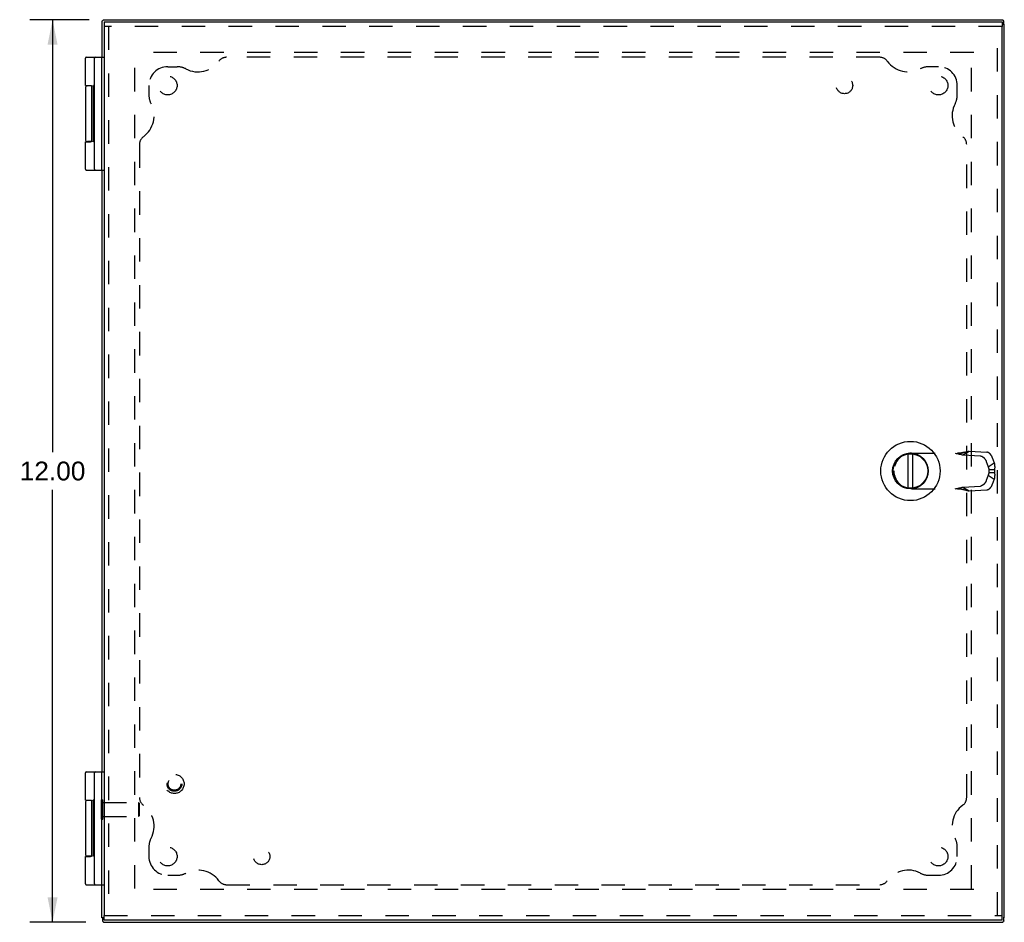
# Model space of a CAD drawing. Header units: inches. Extents: x 0 to 56.7, y 0 to 36.7.
# Tile 6 of 10: x 13.3 to 26.4, y 13.2 to 25.2. Entities that reach past the tile are written whole.
import ezdxf

# ---------------------------------------------------------------- set-up
doc = ezdxf.new("R2010")
doc.units = ezdxf.units.IN
doc.header["$LTSCALE"] = 3.116667
doc.header["$MEASUREMENT"] = 0
doc.linetypes.add('HIDDEN', pattern=[0.2, 0.1, -0.1])
doc.layers.get('0').update_dxf_attribs({"linetype": 'CONTINUOUS'})
for name, color, linetype in [('DEFAULT_2', 8, 'HIDDEN'), ('DIMENSIONS', 7, 'CONTINUOUS'), ('DOOR_ASSEMBLY', 7, 'CONTINUOUS'), ('SUBPANEL', 7, 'CONTINUOUS')]:
    doc.layers.add(name, color=color, linetype=linetype)
doc.styles.get("Standard").update_dxf_attribs({"font": 'arial.ttf'})
doc.dimstyles.new('DIMSTYLE_1', dxfattribs={"dimtxt": 0.25, "dimasz": 0.333333, "dimexe": 0.09, "dimexo": 0.07, "dimgap": 0.0375, "dimtad": 0, "dimtih": 1, "dimtoh": 1, "dimzin": 4, "dimdsep": 46, "dimtxsty": 'Standard', "dimblk": '_FILLED', "dimblk1": '_FILLED', "dimblk2": '_FILLED', "dimcen": 0.09, "dimadec": 3, "dimazin": 1, "dimtfac": 1, "dimtdec": 3, "dimtofl": 0, "dimtmove": 0, "dimatfit": 3, "dimldrblk": '_FILLED', "dimfxl": 0, "dimtolj": 1, "dimtzin": 4, "dimarcsym": 0})

# ---------------------------------------------------------------- blocks, each defined once
blk = doc.blocks.new('_FILLED')
at = {"color": 0, "linetype": 'ByBlock'}
blk.add_solid([(0, 0), (-1, 0.2), (-1, -0.2)], dxfattribs=at)
blk = doc.blocks.new('*D10')
at = {"layer": 'DIMENSIONS', "color": 2, "linetype": 'Continuous'}
for p, q in [((14.239, 25.204), (13.454, 25.204)), ((13.754, 25.204), (13.754, 19.454)), ((13.754, 13.204), (13.754, 18.954)), ((14.197, 13.204), (13.454, 13.204))]:
    blk.add_line(p, q, dxfattribs=at)
at = {"layer": 'DIMENSIONS', "color": 2, "linetype": 'Continuous', "xscale": 0.3333333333, "yscale": 0.3333333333, "zscale": 0.3333333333}
for p, rotation in [((13.754, 25.204), 90), ((13.754, 13.204), 270)]:
    blk.add_blockref('_FILLED', p, dxfattribs=dict(at, rotation=rotation))
at = {"layer": 'DIMENSIONS', "color": 2, "linetype": 'Continuous', "insert": (13.754, 19.329), "char_height": 0.25, "width": 0.87361, "attachment_point": 2, "line_spacing_factor": 0.9}
blk.add_mtext('12.00', dxfattribs=at)

msp = doc.modelspace()

# ---------------------------------------------------------------- linework, layer by layer
at = {"color": 3, "linetype": 'Continuous'}
for p, q in [((14.41, 25.184), (14.41, 24.704)), ((14.41, 25.184), (14.411, 25.184)), ((14.47, 25.204), (26.39, 25.204)), ((26.39, 25.204), (26.39, 25.203)), ((26.41, 13.264), (26.41, 25.144)), ((14.41, 23.204), (14.41, 15.204)), ((14.41, 13.264), (14.41, 13.704)), ((14.431, 13.204), (14.431, 13.204)), ((14.431, 13.204), (26.39, 13.204)), ((26.39, 13.204), (26.39, 13.204))]:
    msp.add_line(p, q, dxfattribs=at)
at = {"color": 7, "linetype": 'Continuous'}
for p, q in [((14.48, 25.196), (14.429, 25.196)), ((14.47, 25.204), (14.47, 25.196)), ((26.402, 25.134), (26.402, 25.185)), ((26.41, 25.144), (26.402, 25.144)), ((14.41, 23.204), (14.41, 24.704)), ((14.41, 13.704), (14.41, 15.204)), ((14.419, 13.264), (14.41, 13.264)), ((14.419, 13.273), (14.419, 13.223)), ((26.402, 13.223), (26.402, 13.273)), ((26.41, 13.264), (26.402, 13.264))]:
    msp.add_line(p, q, dxfattribs=at)
at = {"color": 3, "linetype": 'Continuous'}
for points in [[(14.411, 25.184), (14.411, 25.184), (14.412, 25.184), (14.412, 25.184), (14.413, 25.185), (14.414, 25.185), (14.415, 25.186), (14.416, 25.187), (14.417, 25.188), (14.418, 25.189), (14.419, 25.19), (14.42, 25.191), (14.422, 25.192)], [(14.429, 25.196), (14.428, 25.196), (14.427, 25.195), (14.426, 25.195), (14.425, 25.195), (14.424, 25.194), (14.423, 25.194), (14.422, 25.193), (14.422, 25.192)], [(26.39, 25.203), (26.39, 25.203), (26.39, 25.202), (26.391, 25.202), (26.391, 25.201), (26.392, 25.2), (26.392, 25.199), (26.393, 25.198), (26.394, 25.197), (26.395, 25.196), (26.396, 25.195), (26.397, 25.194), (26.399, 25.193)], [(26.402, 25.185), (26.402, 25.186), (26.402, 25.187), (26.402, 25.188), (26.401, 25.189), (26.401, 25.19), (26.4, 25.191), (26.4, 25.192), (26.399, 25.193)], [(14.419, 13.223), (14.419, 13.222), (14.419, 13.221), (14.419, 13.22), (14.42, 13.219), (14.42, 13.218), (14.421, 13.217), (14.421, 13.216), (14.422, 13.215)], [(14.431, 13.204), (14.431, 13.205), (14.43, 13.205), (14.43, 13.206), (14.43, 13.207), (14.429, 13.208), (14.428, 13.208), (14.428, 13.209), (14.427, 13.21), (14.426, 13.212), (14.425, 13.213), (14.423, 13.214), (14.422, 13.215)], [(26.39, 13.204), (26.39, 13.205), (26.39, 13.205), (26.391, 13.206), (26.391, 13.207), (26.392, 13.208), (26.392, 13.208), (26.393, 13.209), (26.394, 13.21), (26.395, 13.212), (26.396, 13.213), (26.397, 13.214), (26.399, 13.215)], [(26.402, 13.223), (26.402, 13.222), (26.402, 13.221), (26.402, 13.22), (26.401, 13.219), (26.401, 13.218), (26.4, 13.217), (26.4, 13.216), (26.399, 13.215)]]:
    msp.add_lwpolyline(points, dxfattribs=at)
at = {"layer": 'DEFAULT_2', "color": 8, "linetype": 'HIDDEN'}
for p, q in [((14.848, 13.654), (14.848, 24.797)), ((26.004, 24.766), (14.86, 24.766)), ((25.973, 13.654), (25.973, 24.754)), ((14.406, 14.576), (14.406, 14.832)), ((14.406, 14.832), (14.424, 14.832)), ((14.424, 14.576), (14.424, 14.832)), ((14.424, 14.798), (14.896, 14.798)), ((14.906, 14.788), (14.896, 14.798)), ((14.896, 14.798), (14.896, 14.61)), ((14.906, 14.788), (14.906, 14.62)), ((14.406, 14.576), (14.424, 14.576)), ((14.424, 14.61), (14.896, 14.61)), ((14.906, 14.62), (14.896, 14.61)), ((26.004, 13.642), (14.817, 13.642))]:
    msp.add_line(p, q, dxfattribs=at)
at = {"layer": 'DOOR_ASSEMBLY', "color": 7, "linetype": 'Continuous'}
for p, q in [((14.44, 25.174), (14.44, 25.114)), ((26.38, 25.174), (26.38, 25.114)), ((14.19, 24.329), (14.19, 24.691)), ((14.203, 24.704), (14.44, 24.704)), ((14.31, 23.217), (14.31, 24.691)), ((14.19, 24.294), (14.19, 23.614)), ((14.274, 24.324), (14.22, 24.324)), ((14.27, 24.327), (14.27, 24.324)), ((14.275, 23.589), (14.275, 24.319)), ((14.3, 23.581), (14.3, 24.33)), ((14.31, 24.33), (14.3, 24.33)), ((14.31, 24.325), (14.3, 24.325)), ((14.31, 24.227), (14.3, 24.227)), ((14.31, 24.079), (14.3, 24.079)), ((14.31, 23.843), (14.3, 23.843)), ((14.31, 23.829), (14.3, 23.829)), ((14.19, 23.217), (14.19, 23.579)), ((14.19, 23.579), (14.26, 23.579)), ((14.274, 23.584), (14.22, 23.584)), ((14.27, 23.584), (14.27, 23.58)), ((14.31, 23.581), (14.3, 23.581)), ((14.203, 23.204), (14.44, 23.204)), ((25.132, 18.976), (25.132, 19.432)), ((25.192, 18.976), (25.192, 19.432)), ((14.19, 14.829), (14.19, 15.191)), ((14.203, 15.204), (14.44, 15.204)), ((14.31, 13.717), (14.31, 15.191)), ((14.274, 14.824), (14.22, 14.824)), ((14.27, 14.827), (14.27, 14.824)), ((14.275, 14.089), (14.275, 14.819)), ((14.3, 14.081), (14.3, 14.83)), ((14.31, 14.83), (14.3, 14.83)), ((14.31, 14.825), (14.3, 14.825)), ((14.19, 14.794), (14.19, 14.114)), ((14.31, 14.727), (14.3, 14.727)), ((14.31, 14.579), (14.3, 14.579)), ((14.31, 14.343), (14.3, 14.343)), ((14.31, 14.329), (14.3, 14.329)), ((14.19, 13.717), (14.19, 14.079)), ((14.19, 14.079), (14.26, 14.079)), ((14.274, 14.084), (14.22, 14.084)), ((14.27, 14.084), (14.27, 14.08)), ((14.31, 14.081), (14.3, 14.081)), ((14.203, 13.704), (14.44, 13.704)), ((14.44, 13.234), (14.44, 13.294)), ((26.38, 13.234), (26.38, 13.294))]:
    msp.add_line(p, q, dxfattribs=at)
at = {"layer": 'DOOR_ASSEMBLY', "color": 3, "linetype": 'Continuous'}
for p, q in [((14.44, 25.174), (26.38, 25.174)), ((14.44, 25.114), (14.44, 13.294)), ((26.38, 13.294), (26.38, 25.114)), ((26.38, 13.234), (14.44, 13.234))]:
    msp.add_line(p, q, dxfattribs=at)
at = {"layer": 'DOOR_ASSEMBLY', "color": 8, "linetype": 'HIDDEN'}
for p, q in [((26.38, 25.114), (14.44, 25.114)), ((14.5, 25.114), (14.5, 13.294)), ((26.32, 13.294), (26.32, 25.114)), ((25.178, 19.44), (25.831, 19.44)), ((25.861, 19.417), (25.943, 19.469)), ((25.861, 19.417), (26.094, 19.404)), ((25.943, 19.469), (26.176, 19.456)), ((26.251, 19.382), (26.276, 19.311)), ((26.17, 19.33), (26.195, 19.259)), ((26.195, 19.259), (26.276, 19.311)), ((24.942, 19.204), (24.942, 19.204)), ((26.195, 19.149), (26.17, 19.077)), ((26.195, 19.149), (26.276, 19.097)), ((26.206, 19.226), (26.281, 19.226)), ((26.206, 19.226), (26.206, 19.182)), ((26.206, 19.182), (26.281, 19.182)), ((26.281, 19.226), (26.281, 19.182)), ((25.861, 18.991), (26.094, 19.004)), ((25.861, 18.991), (25.943, 18.939)), ((26.276, 19.097), (26.251, 19.026)), ((25.178, 18.968), (25.831, 18.968)), ((25.866, 18.959), (25.879, 18.955)), ((25.879, 18.955), (25.89, 18.952)), ((25.943, 18.939), (26.176, 18.952)), ((14.44, 13.294), (26.38, 13.294))]:
    msp.add_line(p, q, dxfattribs=at)
at = {"layer": 'DOOR_ASSEMBLY', "color": 7, "linetype": 'Continuous'}
for points in [[(14.19, 24.329), (14.26, 24.329), (14.26, 24.329), (14.261, 24.329), (14.262, 24.329), (14.262, 24.329), (14.263, 24.329), (14.263, 24.329), (14.264, 24.329), (14.264, 24.329), (14.265, 24.329), (14.265, 24.329), (14.266, 24.328), (14.266, 24.328), (14.266, 24.328), (14.267, 24.328), (14.267, 24.328), (14.267, 24.328), (14.268, 24.328), (14.268, 24.328), (14.268, 24.328), (14.269, 24.328), (14.269, 24.328), (14.269, 24.328), (14.269, 24.327), (14.27, 24.327), (14.27, 24.327), (14.27, 24.327), (14.27, 24.327), (14.271, 24.327), (14.271, 24.327), (14.271, 24.327), (14.271, 24.327), (14.271, 24.326), (14.272, 24.326), (14.272, 24.326), (14.272, 24.326), (14.272, 24.326), (14.272, 24.326), (14.272, 24.326), (14.272, 24.326), (14.273, 24.325), (14.273, 24.325), (14.273, 24.325), (14.273, 24.325), (14.273, 24.325), (14.273, 24.325), (14.273, 24.325), (14.273, 24.325), (14.274, 24.324), (14.274, 24.324), (14.274, 24.324), (14.274, 24.324), (14.274, 24.324), (14.274, 24.324), (14.274, 24.324), (14.274, 24.324), (14.274, 24.323), (14.274, 24.323), (14.274, 24.323), (14.274, 24.323), (14.275, 24.323), (14.275, 24.323), (14.275, 24.323), (14.275, 24.323), (14.275, 24.323), (14.275, 24.322), (14.275, 24.322), (14.275, 24.322), (14.275, 24.322), (14.275, 24.322), (14.275, 24.322), (14.275, 24.322), (14.275, 24.322), (14.275, 24.322), (14.275, 24.321), (14.275, 24.321), (14.275, 24.321), (14.275, 24.321), (14.275, 24.321), (14.275, 24.321), (14.275, 24.321), (14.275, 24.321), (14.275, 24.321), (14.275, 24.32), (14.275, 24.32), (14.275, 24.32), (14.275, 24.32), (14.275, 24.32), (14.275, 24.32), (14.275, 24.32), (14.275, 24.32), (14.275, 24.32), (14.275, 24.319), (14.275, 24.319), (14.275, 24.319), (14.275, 24.319), (14.275, 24.319), (14.275, 24.319)], [(14.275, 23.589), (14.275, 23.589), (14.275, 23.589), (14.275, 23.589), (14.275, 23.588), (14.275, 23.588), (14.275, 23.588), (14.275, 23.588), (14.275, 23.588), (14.275, 23.588), (14.275, 23.588), (14.275, 23.588), (14.275, 23.588), (14.275, 23.588), (14.275, 23.587), (14.275, 23.587), (14.275, 23.587), (14.275, 23.587), (14.275, 23.587), (14.275, 23.587), (14.275, 23.587), (14.275, 23.587), (14.275, 23.587), (14.275, 23.586), (14.275, 23.586), (14.275, 23.586), (14.275, 23.586), (14.275, 23.586), (14.275, 23.586), (14.275, 23.586), (14.275, 23.586), (14.275, 23.586), (14.275, 23.585), (14.275, 23.585), (14.275, 23.585), (14.275, 23.585), (14.275, 23.585), (14.275, 23.585), (14.274, 23.585), (14.274, 23.585), (14.274, 23.584), (14.274, 23.584), (14.274, 23.584), (14.274, 23.584), (14.274, 23.584), (14.274, 23.584), (14.274, 23.584), (14.274, 23.584), (14.274, 23.583), (14.274, 23.583), (14.273, 23.583), (14.273, 23.583), (14.273, 23.583), (14.273, 23.583), (14.273, 23.583), (14.273, 23.583), (14.273, 23.582), (14.273, 23.582), (14.272, 23.582), (14.272, 23.582), (14.272, 23.582), (14.272, 23.582), (14.272, 23.582), (14.272, 23.582), (14.272, 23.582), (14.271, 23.581), (14.271, 23.581), (14.271, 23.581), (14.271, 23.581), (14.271, 23.581), (14.27, 23.581), (14.27, 23.581), (14.27, 23.581), (14.27, 23.581), (14.269, 23.58), (14.269, 23.58), (14.269, 23.58), (14.269, 23.58), (14.268, 23.58), (14.268, 23.58), (14.268, 23.58), (14.267, 23.58), (14.267, 23.58), (14.267, 23.58), (14.266, 23.579), (14.266, 23.579), (14.266, 23.579), (14.265, 23.579), (14.265, 23.579), (14.264, 23.579), (14.264, 23.579), (14.263, 23.579), (14.263, 23.579), (14.262, 23.579), (14.262, 23.579), (14.261, 23.579), (14.26, 23.579), (14.26, 23.579)], [(14.19, 14.829), (14.26, 14.829), (14.26, 14.829), (14.261, 14.829), (14.262, 14.829), (14.262, 14.829), (14.263, 14.829), (14.263, 14.829), (14.264, 14.829), (14.264, 14.829), (14.265, 14.829), (14.265, 14.829), (14.266, 14.828), (14.266, 14.828), (14.266, 14.828), (14.267, 14.828), (14.267, 14.828), (14.267, 14.828), (14.268, 14.828), (14.268, 14.828), (14.268, 14.828), (14.269, 14.828), (14.269, 14.828), (14.269, 14.828), (14.269, 14.827), (14.27, 14.827), (14.27, 14.827), (14.27, 14.827), (14.27, 14.827), (14.271, 14.827), (14.271, 14.827), (14.271, 14.827), (14.271, 14.827), (14.271, 14.826), (14.272, 14.826), (14.272, 14.826), (14.272, 14.826), (14.272, 14.826), (14.272, 14.826), (14.272, 14.826), (14.272, 14.826), (14.273, 14.825), (14.273, 14.825), (14.273, 14.825), (14.273, 14.825), (14.273, 14.825), (14.273, 14.825), (14.273, 14.825), (14.273, 14.825), (14.274, 14.824), (14.274, 14.824), (14.274, 14.824), (14.274, 14.824), (14.274, 14.824), (14.274, 14.824), (14.274, 14.824), (14.274, 14.824), (14.274, 14.823), (14.274, 14.823), (14.274, 14.823), (14.274, 14.823), (14.275, 14.823), (14.275, 14.823), (14.275, 14.823), (14.275, 14.823), (14.275, 14.823), (14.275, 14.822), (14.275, 14.822), (14.275, 14.822), (14.275, 14.822), (14.275, 14.822), (14.275, 14.822), (14.275, 14.822), (14.275, 14.822), (14.275, 14.822), (14.275, 14.821), (14.275, 14.821), (14.275, 14.821), (14.275, 14.821), (14.275, 14.821), (14.275, 14.821), (14.275, 14.821), (14.275, 14.821), (14.275, 14.821), (14.275, 14.82), (14.275, 14.82), (14.275, 14.82), (14.275, 14.82), (14.275, 14.82), (14.275, 14.82), (14.275, 14.82), (14.275, 14.82), (14.275, 14.82), (14.275, 14.819), (14.275, 14.819), (14.275, 14.819), (14.275, 14.819), (14.275, 14.819), (14.275, 14.819)], [(14.275, 14.089), (14.275, 14.089), (14.275, 14.089), (14.275, 14.089), (14.275, 14.088), (14.275, 14.088), (14.275, 14.088), (14.275, 14.088), (14.275, 14.088), (14.275, 14.088), (14.275, 14.088), (14.275, 14.088), (14.275, 14.088), (14.275, 14.088), (14.275, 14.087), (14.275, 14.087), (14.275, 14.087), (14.275, 14.087), (14.275, 14.087), (14.275, 14.087), (14.275, 14.087), (14.275, 14.087), (14.275, 14.087), (14.275, 14.086), (14.275, 14.086), (14.275, 14.086), (14.275, 14.086), (14.275, 14.086), (14.275, 14.086), (14.275, 14.086), (14.275, 14.086), (14.275, 14.086), (14.275, 14.085), (14.275, 14.085), (14.275, 14.085), (14.275, 14.085), (14.275, 14.085), (14.275, 14.085), (14.274, 14.085), (14.274, 14.085), (14.274, 14.084), (14.274, 14.084), (14.274, 14.084), (14.274, 14.084), (14.274, 14.084), (14.274, 14.084), (14.274, 14.084), (14.274, 14.084), (14.274, 14.083), (14.274, 14.083), (14.273, 14.083), (14.273, 14.083), (14.273, 14.083), (14.273, 14.083), (14.273, 14.083), (14.273, 14.083), (14.273, 14.082), (14.273, 14.082), (14.272, 14.082), (14.272, 14.082), (14.272, 14.082), (14.272, 14.082), (14.272, 14.082), (14.272, 14.082), (14.272, 14.082), (14.271, 14.081), (14.271, 14.081), (14.271, 14.081), (14.271, 14.081), (14.271, 14.081), (14.27, 14.081), (14.27, 14.081), (14.27, 14.081), (14.27, 14.081), (14.269, 14.08), (14.269, 14.08), (14.269, 14.08), (14.269, 14.08), (14.268, 14.08), (14.268, 14.08), (14.268, 14.08), (14.267, 14.08), (14.267, 14.08), (14.267, 14.08), (14.266, 14.079), (14.266, 14.079), (14.266, 14.079), (14.265, 14.079), (14.265, 14.079), (14.264, 14.079), (14.264, 14.079), (14.263, 14.079), (14.263, 14.079), (14.262, 14.079), (14.262, 14.079), (14.261, 14.079), (14.26, 14.079), (14.26, 14.079)]]:
    msp.add_lwpolyline(points, dxfattribs=at)
at = {"layer": 'DOOR_ASSEMBLY', "color": 8, "linetype": 'HIDDEN'}
for points in [[(25.755, 19.44), (25.769, 19.437), (25.782, 19.435), (25.796, 19.432), (25.809, 19.429), (25.823, 19.426), (25.836, 19.423), (25.849, 19.42), (25.861, 19.417)], [(25.879, 19.453), (25.872, 19.451), (25.866, 19.449), (25.859, 19.448), (25.852, 19.447), (25.846, 19.445), (25.839, 19.444), (25.832, 19.443), (25.826, 19.442), (25.819, 19.442), (25.812, 19.441), (25.806, 19.441), (25.799, 19.44), (25.792, 19.44), (25.786, 19.44)], [(25.831, 19.44), (25.84, 19.442), (25.849, 19.445), (25.857, 19.447), (25.866, 19.449), (25.89, 19.456)], [(25.89, 19.456), (25.898, 19.458), (25.906, 19.46), (25.914, 19.462), (25.921, 19.464), (25.929, 19.465), (25.936, 19.467), (25.943, 19.469)], [(26.094, 19.404), (26.096, 19.404), (26.097, 19.404), (26.099, 19.403), (26.101, 19.403), (26.103, 19.403), (26.104, 19.402), (26.106, 19.402), (26.108, 19.401), (26.109, 19.4), (26.111, 19.4), (26.113, 19.399), (26.115, 19.398), (26.117, 19.397), (26.118, 19.396), (26.12, 19.395), (26.122, 19.394), (26.124, 19.393), (26.126, 19.391), (26.127, 19.39), (26.129, 19.389), (26.131, 19.387), (26.133, 19.386), (26.134, 19.384), (26.136, 19.383), (26.138, 19.381), (26.139, 19.38), (26.141, 19.378), (26.143, 19.376), (26.144, 19.374), (26.146, 19.372), (26.147, 19.371), (26.149, 19.369), (26.15, 19.367), (26.152, 19.365), (26.153, 19.363), (26.155, 19.361), (26.156, 19.359), (26.157, 19.357), (26.159, 19.354), (26.16, 19.352), (26.161, 19.35), (26.162, 19.348), (26.163, 19.346), (26.164, 19.344), (26.166, 19.341), (26.167, 19.339), (26.167, 19.337), (26.168, 19.335), (26.169, 19.333), (26.17, 19.33)], [(26.251, 19.382), (26.251, 19.384), (26.25, 19.386), (26.249, 19.389), (26.248, 19.391), (26.247, 19.393), (26.246, 19.395), (26.245, 19.398), (26.244, 19.4), (26.243, 19.402), (26.241, 19.404), (26.24, 19.406), (26.239, 19.408), (26.238, 19.41), (26.236, 19.412), (26.235, 19.414), (26.233, 19.416), (26.232, 19.418), (26.23, 19.42), (26.229, 19.422), (26.227, 19.424), (26.226, 19.426), (26.224, 19.428), (26.223, 19.43), (26.221, 19.431), (26.219, 19.433), (26.217, 19.434), (26.216, 19.436), (26.214, 19.438), (26.212, 19.439), (26.211, 19.44), (26.209, 19.442), (26.207, 19.443), (26.205, 19.444), (26.203, 19.445), (26.202, 19.447), (26.2, 19.448), (26.198, 19.449), (26.196, 19.45), (26.195, 19.45), (26.193, 19.451), (26.191, 19.452), (26.189, 19.453), (26.187, 19.453), (26.186, 19.454), (26.184, 19.454), (26.182, 19.455), (26.181, 19.455), (26.179, 19.455), (26.177, 19.456), (26.176, 19.456)], [(26.195, 19.259), (26.196, 19.257), (26.197, 19.254), (26.198, 19.252), (26.199, 19.25), (26.2, 19.248), (26.201, 19.245), (26.201, 19.243), (26.202, 19.24), (26.203, 19.238), (26.203, 19.236), (26.204, 19.233), (26.205, 19.231), (26.205, 19.228), (26.206, 19.226)], [(26.276, 19.311), (26.277, 19.307), (26.278, 19.303), (26.279, 19.299), (26.28, 19.295), (26.28, 19.29), (26.281, 19.286), (26.281, 19.282), (26.282, 19.278), (26.282, 19.274), (26.282, 19.269), (26.283, 19.265), (26.283, 19.261), (26.283, 19.257), (26.283, 19.252), (26.283, 19.248), (26.283, 19.244), (26.282, 19.239), (26.282, 19.235), (26.282, 19.23), (26.281, 19.226)], [(26.206, 19.182), (26.205, 19.179), (26.205, 19.177), (26.204, 19.175), (26.203, 19.172), (26.203, 19.17), (26.202, 19.167), (26.201, 19.165), (26.201, 19.163), (26.2, 19.16), (26.199, 19.158), (26.198, 19.156), (26.197, 19.153), (26.196, 19.151), (26.195, 19.149)], [(26.281, 19.182), (26.282, 19.177), (26.282, 19.172), (26.282, 19.167), (26.283, 19.162), (26.283, 19.158), (26.283, 19.153), (26.283, 19.148), (26.283, 19.143), (26.282, 19.138), (26.282, 19.134), (26.282, 19.129), (26.281, 19.124), (26.281, 19.12), (26.28, 19.115), (26.279, 19.111), (26.278, 19.106), (26.277, 19.102), (26.276, 19.097)], [(25.755, 18.968), (25.769, 18.97), (25.782, 18.973), (25.796, 18.976), (25.809, 18.979), (25.823, 18.982), (25.836, 18.985), (25.849, 18.988), (25.861, 18.991)], [(26.17, 19.077), (26.169, 19.075), (26.168, 19.073), (26.167, 19.071), (26.167, 19.069), (26.166, 19.066), (26.164, 19.064), (26.163, 19.062), (26.162, 19.06), (26.161, 19.058), (26.16, 19.055), (26.159, 19.053), (26.157, 19.051), (26.156, 19.049), (26.155, 19.047), (26.153, 19.045), (26.152, 19.043), (26.15, 19.041), (26.149, 19.039), (26.147, 19.037), (26.146, 19.035), (26.144, 19.034), (26.143, 19.032), (26.141, 19.03), (26.139, 19.028), (26.138, 19.027), (26.136, 19.025), (26.134, 19.023), (26.133, 19.022), (26.131, 19.02), (26.129, 19.019), (26.127, 19.018), (26.126, 19.016), (26.124, 19.015), (26.122, 19.014), (26.12, 19.013), (26.118, 19.012), (26.117, 19.011), (26.115, 19.01), (26.113, 19.009), (26.111, 19.008), (26.109, 19.007), (26.108, 19.007), (26.106, 19.006), (26.104, 19.006), (26.103, 19.005), (26.101, 19.005), (26.099, 19.004), (26.097, 19.004), (26.096, 19.004), (26.094, 19.004)], [(26.176, 18.952), (26.177, 18.952), (26.179, 18.952), (26.181, 18.953), (26.182, 18.953), (26.184, 18.953), (26.186, 18.954), (26.187, 18.954), (26.189, 18.955), (26.191, 18.956), (26.193, 18.957), (26.195, 18.957), (26.196, 18.958), (26.198, 18.959), (26.2, 18.96), (26.202, 18.961), (26.203, 18.962), (26.205, 18.963), (26.207, 18.965), (26.209, 18.966), (26.211, 18.967), (26.212, 18.969), (26.214, 18.97), (26.216, 18.972), (26.217, 18.973), (26.219, 18.975), (26.221, 18.977), (26.223, 18.978), (26.224, 18.98), (26.226, 18.982), (26.227, 18.984), (26.229, 18.986), (26.23, 18.987), (26.232, 18.989), (26.233, 18.991), (26.235, 18.993), (26.236, 18.995), (26.238, 18.997), (26.239, 19), (26.24, 19.002), (26.241, 19.004), (26.243, 19.006), (26.244, 19.008), (26.245, 19.01), (26.246, 19.012), (26.247, 19.015), (26.248, 19.017), (26.249, 19.019), (26.25, 19.021), (26.251, 19.024), (26.251, 19.026)], [(25.786, 18.968), (25.792, 18.968), (25.799, 18.967), (25.806, 18.967), (25.812, 18.967), (25.819, 18.966), (25.826, 18.965), (25.832, 18.965), (25.839, 18.964), (25.846, 18.962), (25.852, 18.961), (25.859, 18.96), (25.866, 18.958), (25.872, 18.957), (25.879, 18.955)], [(25.831, 18.968), (25.84, 18.965), (25.849, 18.963), (25.857, 18.961), (25.866, 18.959)], [(25.89, 18.952), (25.898, 18.95), (25.906, 18.948), (25.914, 18.946), (25.921, 18.944), (25.929, 18.942), (25.936, 18.941), (25.943, 18.939)]]:
    msp.add_lwpolyline(points, dxfattribs=at)
at = {"layer": 'DOOR_ASSEMBLY', "color": 7, "linetype": 'Continuous'}
for radius in [0.394, 0.237, 0.23]:
    msp.add_circle((25.162, 19.204), radius, dxfattribs=at)
at = {"layer": 'DOOR_ASSEMBLY', "color": 8, "linetype": 'HIDDEN'}
for radius in [0.128, 0.0981, 0.094, 0.084]:
    msp.add_circle((15.375, 15.044), radius, dxfattribs=at)
at = {"layer": 'DOOR_ASSEMBLY', "color": 7, "linetype": 'Continuous'}
for centre, radius, start, end in [((14.203, 24.691), 0.013, 90, 180), ((14.323, 24.691), 0.013, 90, 180), ((14.22, 24.294), 0.03, 90, 180), ((14.22, 23.614), 0.03, 180, 270), ((14.203, 23.217), 0.013, 180, 270), ((14.323, 23.217), 0.013, 180, 270), ((14.203, 15.191), 0.013, 90, 180), ((14.323, 15.191), 0.013, 90, 180), ((14.22, 14.794), 0.03, 90, 180), ((14.22, 14.114), 0.03, 180, 270), ((14.203, 13.717), 0.013, 180, 270), ((14.323, 13.717), 0.013, 180, 270)]:
    msp.add_arc(centre, radius, start, end, dxfattribs=at)
at = {"layer": 'DOOR_ASSEMBLY', "color": 8, "linetype": 'HIDDEN'}
for start, end in [(90, 180), (180, 270)]:
    msp.add_arc((25.178, 19.204), 0.236, start, end, dxfattribs=at)
at = {"layer": 'SUBPANEL', "color": 8, "linetype": 'HIDDEN'}
for p, q in [((24.753, 24.704), (16.068, 24.704)), ((15.285, 24.579), (15.41, 24.579)), ((25.535, 24.579), (25.41, 24.579)), ((15.035, 24.329), (15.035, 24.204)), ((25.785, 24.204), (25.785, 24.329)), ((14.91, 23.546), (14.91, 14.862)), ((25.91, 14.862), (25.91, 23.546)), ((15.035, 14.204), (15.035, 14.079)), ((25.785, 14.079), (25.785, 14.204)), ((15.285, 13.829), (15.41, 13.829)), ((25.41, 13.829), (25.535, 13.829)), ((16.068, 13.704), (24.753, 13.704))]:
    msp.add_line(p, q, dxfattribs=at)
for centre, radius in [((15.285, 24.329), 0.125), ((24.285, 24.329), 0.109), ((25.535, 24.329), 0.125), ((15.285, 14.079), 0.125), ((16.535, 14.079), 0.109), ((25.535, 14.079), 0.125)]:
    msp.add_circle(centre, radius, dxfattribs=at)
for centre, radius, start, end in [((15.688, 24.854), 0.344, 242.1089, 324.1013), ((16.068, 24.579), 0.125, 90, 144.1013), ((24.753, 24.579), 0.125, 35.8987, 90), ((25.133, 24.854), 0.344, 215.8987, 297.8911), ((15.285, 24.329), 0.25, 90, 180), ((15.41, 24.329), 0.25, 62.1089, 90), ((25.41, 24.329), 0.25, 90, 117.8911), ((25.535, 24.329), 0.25, 0, 90), ((15.285, 24.204), 0.25, 180, 207.8911), ((25.535, 24.204), 0.25, 332.1089, 360), ((14.76, 23.926), 0.344, 305.8987, 27.8911), ((26.06, 23.926), 0.344, 152.1089, 234.1013), ((15.035, 23.546), 0.125, 125.8987, 180), ((25.785, 23.546), 0.125, 0, 54.1013), ((15.035, 14.862), 0.125, 180, 234.1013), ((25.785, 14.862), 0.125, 305.8987, 360), ((14.76, 14.482), 0.344, 332.1089, 54.1013), ((26.06, 14.482), 0.344, 125.8987, 207.8911), ((15.285, 14.204), 0.25, 152.1089, 180), ((25.535, 14.204), 0.25, 0, 27.8911), ((15.285, 14.079), 0.25, 180, 270), ((25.535, 14.079), 0.25, 270, 360), ((15.688, 13.554), 0.344, 35.8987, 117.8911), ((25.133, 13.554), 0.344, 62.1089, 144.1013), ((15.41, 14.079), 0.25, 270, 297.8911), ((16.068, 13.829), 0.125, 215.8987, 270), ((24.753, 13.829), 0.125, 270, 324.1013), ((25.41, 14.079), 0.25, 242.1089, 270)]:
    msp.add_arc(centre, radius, start, end, dxfattribs=at)

# ---------------------------------------------------------------- dimensions: what is measured, and where the dimension line sits
at = {"layer": 'DIMENSIONS', "color": 2, "linetype": 'Continuous'}
dim = msp.add_linear_dim(base=(13.754, 25.204), p1=(14.267, 13.204), p2=(14.309, 25.204), angle=90, dimstyle='DIMSTYLE_1', dxfattribs=at)
dim.commit()
dim.dimension.update_dxf_attribs({"geometry": '*D10', "text_midpoint": (13.764, 19.203), "dimtype": 160})

doc.saveas('drawing.dxf')
